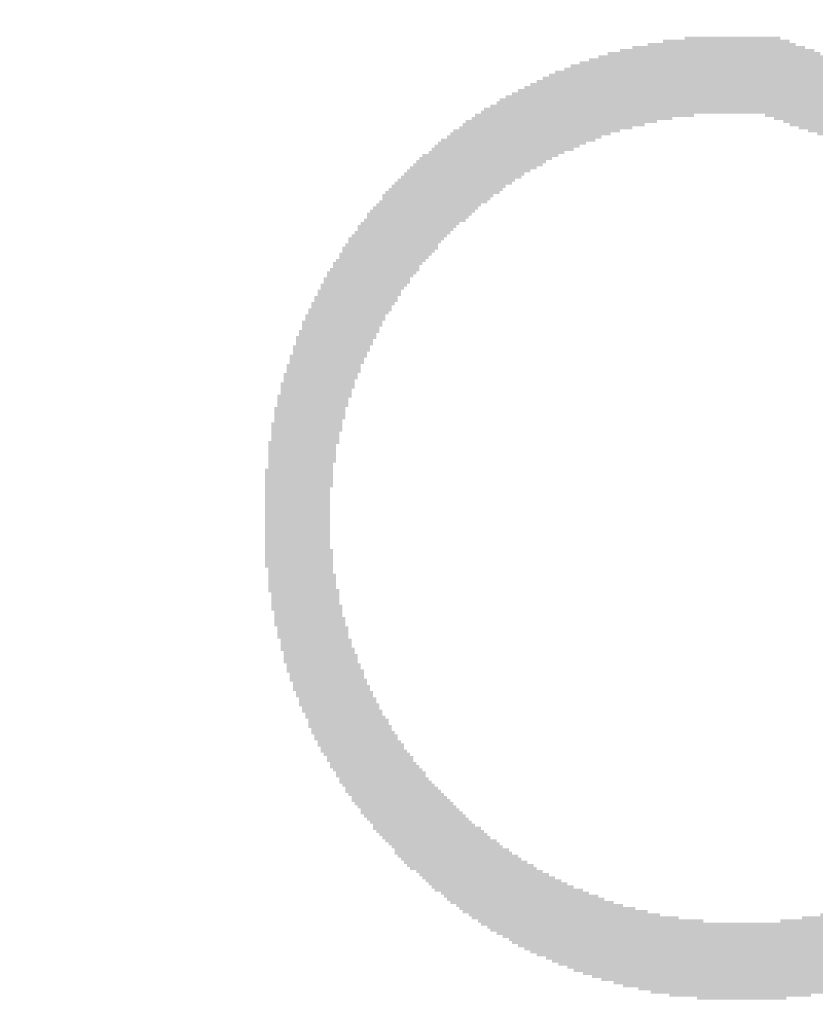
# Model space of a CAD drawing. Header units: millimetres. Extents: x 861 to 1254, y -31 to 249.
# Tile 24 of 41: x 1133.43 to 1141.29, y 114.56 to 124.29. Entities that reach past the tile are written whole.
import ezdxf

# ---------------------------------------------------------------- set-up
doc = ezdxf.new("R2010")
doc.units = ezdxf.units.MM
doc.header["$LTSCALE"] = 32.67
doc.header["$PDMODE"] = 3
doc.header["$PDSIZE"] = 0.3125
doc.layers.get('0').update_dxf_attribs({"linetype": 'CONTINUOUS'})
doc.layers.get('Defpoints').update_dxf_attribs({"linetype": 'CONTINUOUS'})
doc.layers.add('尺寸標柱線', color=3, linetype='CONTINUOUS', lineweight=15)
doc.styles.get("Standard").update_dxf_attribs({"font": 'times.ttf', "width": 0.8})
doc.dimstyles.new('ISO-25(2)', dxfattribs={"dimtxt": 3, "dimasz": 2.5, "dimexe": 1, "dimexo": 1, "dimgap": 1, "dimtad": 1, "dimlfac": 0.666667, "dimdsep": 46, "dimtxsty": 'Standard', "dimcen": 2.5, "dimclrd": 3, "dimclre": 3, "dimclrt": 2, "dimadec": 0, "dimazin": 2, "dimtfac": 1, "dimtmove": 0, "dimatfit": 3, "dimfxl": 0, "dimarcsym": 0})

# ---------------------------------------------------------------- blocks, each defined once
blk = doc.blocks.new('*D259')
at = {"layer": 'Defpoints', "color": 0}
for p in [(1077.0624, 113.283), (1088.6846, 113.283), (1203.4046, 79.428)]:
    blk.add_point(p, dxfattribs=at)
at = {"layer": '尺寸標柱線', "color": 3, "linetype": 'ByBlock', "lineweight": -2}
blk.add_line((1087.6846, 113.283), (1068.3226, 113.283), dxfattribs=at)
at = {"layer": '尺寸標柱線', "color": 2, "insert": (1072.1925, 115.8133), "char_height": 3, "attachment_point": 5}
blk.add_mtext('22.57', dxfattribs=at)
blk = doc.blocks.new('*D261')
at = {"layer": 'Defpoints', "color": 0}
for p in [(1077.095, 124.083), (1088.6846, 124.083), (1203.4046, 79.428)]:
    blk.add_point(p, dxfattribs=at)
at = {"layer": '尺寸標柱線', "color": 3, "linetype": 'ByBlock', "lineweight": -2}
blk.add_line((1087.6846, 124.083), (1068.3552, 124.083), dxfattribs=at)
at = {"layer": '尺寸標柱線', "color": 2, "insert": (1072.2251, 126.6133), "char_height": 3, "attachment_point": 5}
blk.add_mtext('29.77', dxfattribs=at)
blk = doc.blocks.new('*D267')
at = {"layer": 'Defpoints', "color": 0}
for p in [(1077.1583, 132.768), (1100.9446, 132.768), (1203.4046, 79.428)]:
    blk.add_point(p, dxfattribs=at)
at = {"layer": '尺寸標柱線', "color": 3, "linetype": 'ByBlock', "lineweight": -2}
blk.add_line((1099.9446, 132.768), (1068.4651, 132.768), dxfattribs=at)
at = {"layer": '尺寸標柱線', "color": 2, "insert": (1072.3117, 135.2983), "char_height": 3, "attachment_point": 5}
blk.add_mtext('35.56', dxfattribs=at)
blk = doc.blocks.new('*D270')
at = {"layer": 'Defpoints', "color": 0}
for p in [(1104.3446, 169.5112), (1104.3446, 136.168), (1203.4046, 79.428)]:
    blk.add_point(p, dxfattribs=at)
at = {"layer": '尺寸標柱線', "color": 3, "linetype": 'ByBlock', "lineweight": -2}
blk.add_line((1104.3446, 137.168), (1104.3446, 178.2095), dxfattribs=at)
at = {"layer": '尺寸標柱線', "color": 2, "insert": (1101.8143, 174.3603), "char_height": 3, "attachment_point": 5, "rotation": 90}
blk.add_mtext('66.04', dxfattribs=at)
blk = doc.blocks.new('*D271')
at = {"layer": 'Defpoints', "color": 0}
for p in [(1096.0238, 170.0804), (1099.1096, 115.258), (1203.4046, 79.428)]:
    blk.add_point(p, dxfattribs=at)
at = {"layer": '尺寸標柱線', "color": 3, "linetype": 'ByBlock', "lineweight": -2}
for p, q in [((1096.0238, 165.0804), (1096.0238, 178.6075)), ((1099.1096, 160.0804), (1096.0238, 165.0804)), ((1099.1096, 116.258), (1099.1096, 160.0804))]:
    blk.add_line(p, q, dxfattribs=at)
at = {"layer": '尺寸標柱線', "color": 2, "insert": (1093.4935, 174.8439), "char_height": 3, "attachment_point": 5, "rotation": 90}
blk.add_mtext('69.53', dxfattribs=at)

msp = doc.modelspace()

# ---------------------------------------------------------------- linework, layer by layer
at = {"color": 5}
for points in [[(1139.7852, 124.0126, 0.1524, 0.1524, 0), (1141.0349, 124.0126, 0.1524, 0.1524, 0)], [(1140.9434, 124.0431, 0.1524, 0.1524, 0), (1139.9985, 124.0431, 0.1524, 0.1524, 0)], [(1139.3585, 123.9212, 0.1524, 0.1524, 0), (1141.2787, 123.9212, 0.1524, 0.1524, 0)], [(1141.1873, 123.9517, 0.1524, 0.1524, 0), (1139.4804, 123.9517, 0.1524, 0.1524, 0)], [(1139.6328, 123.9821, 0.1524, 0.1524, 0), (1141.0958, 123.9821, 0.1524, 0.1524, 0)], [(1138.9622, 123.7993, 0.1524, 0.1524, 0), (1141.614, 123.7993, 0.1524, 0.1524, 0)], [(1141.5225, 123.8297, 0.1524, 0.1524, 0), (1139.0537, 123.8297, 0.1524, 0.1524, 0)], [(1139.1451, 123.8602, 0.1524, 0.1524, 0), (1141.4311, 123.8602, 0.1524, 0.1524, 0)], [(1141.3397, 123.8907, 0.1524, 0.1524, 0), (1139.2365, 123.8907, 0.1524, 0.1524, 0)], [(1141.8578, 123.7078, 0.1524, 0.1524, 0), (1138.7184, 123.7078, 0.1524, 0.1524, 0)], [(1138.8098, 123.7383, 0.1524, 0.1524, 0), (1141.7664, 123.7383, 0.1524, 0.1524, 0)], [(1141.6749, 123.7688, 0.1524, 0.1524, 0), (1138.8708, 123.7688, 0.1524, 0.1524, 0)], [(1138.5355, 123.6164, 0.1524, 0.1524, 0), (1142.1017, 123.6164, 0.1524, 0.1524, 0)], [(1142.0102, 123.6469, 0.1524, 0.1524, 0), (1138.5965, 123.6469, 0.1524, 0.1524, 0)], [(1138.6574, 123.6773, 0.1524, 0.1524, 0), (1141.9188, 123.6773, 0.1524, 0.1524, 0)], [(1142.3455, 123.5249, 0.1524, 0.1524, 0), (1138.3526, 123.5249, 0.1524, 0.1524, 0)], [(1138.4136, 123.5554, 0.1524, 0.1524, 0), (1142.2541, 123.5554, 0.1524, 0.1524, 0)], [(1142.1931, 123.5859, 0.1524, 0.1524, 0), (1138.4745, 123.5859, 0.1524, 0.1524, 0)], [(1138.1697, 123.4335, 0.1524, 0.1524, 0), (1142.5893, 123.4335, 0.1524, 0.1524, 0)], [(1142.5284, 123.464, 0.1524, 0.1524, 0), (1138.2307, 123.464, 0.1524, 0.1524, 0)], [(1138.2917, 123.4945, 0.1524, 0.1524, 0), (1142.4369, 123.4945, 0.1524, 0.1524, 0)], [(1137.9869, 123.3116, 0.1524, 0.1524, 0), (1139.6023, 123.3116, 0.1524, 0.1524, 0)], [(1139.7242, 123.3421, 0.1524, 0.1524, 0), (1138.0173, 123.3421, 0.1524, 0.1524, 0)], [(1138.0783, 123.3725, 0.1524, 0.1524, 0), (1139.8766, 123.3725, 0.1524, 0.1524, 0)], [(1140.09, 123.403, 0.1524, 0.1524, 0), (1138.1393, 123.403, 0.1524, 0.1524, 0)], [(1140.791, 123.403, 0.1524, 0.1524, 0), (1142.6808, 123.403, 0.1524, 0.1524, 0)], [(1142.7722, 123.3725, 0.1524, 0.1524, 0), (1140.8825, 123.3725, 0.1524, 0.1524, 0)], [(1140.9739, 123.3421, 0.1524, 0.1524, 0), (1142.8332, 123.3421, 0.1524, 0.1524, 0)], [(1142.9246, 123.3116, 0.1524, 0.1524, 0), (1141.0349, 123.3116, 0.1524, 0.1524, 0)], [(1139.267, 123.2201, 0.1524, 0.1524, 0), (1137.8345, 123.2201, 0.1524, 0.1524, 0)], [(1137.8954, 123.2506, 0.1524, 0.1524, 0), (1139.3585, 123.2506, 0.1524, 0.1524, 0)], [(1139.4804, 123.2811, 0.1524, 0.1524, 0), (1137.9259, 123.2811, 0.1524, 0.1524, 0)], [(1141.1263, 123.2811, 0.1524, 0.1524, 0), (1143.0161, 123.2811, 0.1524, 0.1524, 0)], [(1143.1075, 123.2506, 0.1524, 0.1524, 0), (1141.2177, 123.2506, 0.1524, 0.1524, 0)], [(1141.3092, 123.2201, 0.1524, 0.1524, 0), (1143.1685, 123.2201, 0.1524, 0.1524, 0)], [(1137.7125, 123.1287, 0.1524, 0.1524, 0), (1139.0232, 123.1287, 0.1524, 0.1524, 0)], [(1139.1146, 123.1592, 0.1524, 0.1524, 0), (1137.7735, 123.1592, 0.1524, 0.1524, 0)], [(1137.804, 123.1897, 0.1524, 0.1524, 0), (1139.1756, 123.1897, 0.1524, 0.1524, 0)], [(1138.8098, 123.0373, 0.1524, 0.1524, 0), (1137.5906, 123.0373, 0.1524, 0.1524, 0)], [(1137.6516, 123.0677, 0.1524, 0.1524, 0), (1138.9013, 123.0677, 0.1524, 0.1524, 0)], [(1138.9622, 123.0982, 0.1524, 0.1524, 0), (1137.6821, 123.0982, 0.1524, 0.1524, 0)], [(1137.4992, 122.9458, 0.1524, 0.1524, 0), (1138.6269, 122.9458, 0.1524, 0.1524, 0)], [(1138.6879, 122.9763, 0.1524, 0.1524, 0), (1137.5297, 122.9763, 0.1524, 0.1524, 0)], [(1137.5601, 123.0068, 0.1524, 0.1524, 0), (1138.7489, 123.0068, 0.1524, 0.1524, 0)], [(1138.4745, 122.8544, 0.1524, 0.1524, 0), (1137.3773, 122.8544, 0.1524, 0.1524, 0)], [(1137.4077, 122.8849, 0.1524, 0.1524, 0), (1138.5355, 122.8849, 0.1524, 0.1524, 0)], [(1138.5965, 122.9153, 0.1524, 0.1524, 0), (1137.4687, 122.9153, 0.1524, 0.1524, 0)], [(1138.2917, 122.7325, 0.1524, 0.1524, 0), (1137.2553, 122.7325, 0.1524, 0.1524, 0)], [(1137.2858, 122.7629, 0.1524, 0.1524, 0), (1138.3221, 122.7629, 0.1524, 0.1524, 0)], [(1138.3831, 122.7934, 0.1524, 0.1524, 0), (1137.3163, 122.7934, 0.1524, 0.1524, 0)], [(1137.3468, 122.8239, 0.1524, 0.1524, 0), (1138.4136, 122.8239, 0.1524, 0.1524, 0)], [(1137.1639, 122.641, 0.1524, 0.1524, 0), (1138.1697, 122.641, 0.1524, 0.1524, 0)], [(1138.2002, 122.6715, 0.1524, 0.1524, 0), (1137.1944, 122.6715, 0.1524, 0.1524, 0)], [(1137.2249, 122.702, 0.1524, 0.1524, 0), (1138.2307, 122.702, 0.1524, 0.1524, 0)], [(1138.0478, 122.5496, 0.1524, 0.1524, 0), (1137.0725, 122.5496, 0.1524, 0.1524, 0)], [(1137.1029, 122.5801, 0.1524, 0.1524, 0), (1138.0783, 122.5801, 0.1524, 0.1524, 0)], [(1138.1088, 122.6105, 0.1524, 0.1524, 0), (1137.1334, 122.6105, 0.1524, 0.1524, 0)], [(1137.9564, 122.4886, 0.1524, 0.1524, 0), (1137.0115, 122.4886, 0.1524, 0.1524, 0)], [(1137.0115, 122.4581, 0.1524, 0.1524, 0), (1137.9259, 122.4581, 0.1524, 0.1524, 0)], [(1137.042, 122.5191, 0.1524, 0.1524, 0), (1137.9869, 122.5191, 0.1524, 0.1524, 0)], [(1137.8345, 122.3667, 0.1524, 0.1524, 0), (1136.9201, 122.3667, 0.1524, 0.1524, 0)], [(1136.9505, 122.3972, 0.1524, 0.1524, 0), (1137.8649, 122.3972, 0.1524, 0.1524, 0)], [(1137.8954, 122.4277, 0.1524, 0.1524, 0), (1136.981, 122.4277, 0.1524, 0.1524, 0)], [(1137.6821, 122.2448, 0.1524, 0.1524, 0), (1136.8286, 122.2448, 0.1524, 0.1524, 0)], [(1137.743, 122.3057, 0.1524, 0.1524, 0), (1136.8591, 122.3057, 0.1524, 0.1524, 0)], [(1136.8591, 122.2753, 0.1524, 0.1524, 0), (1137.7125, 122.2753, 0.1524, 0.1524, 0)], [(1136.8896, 122.3362, 0.1524, 0.1524, 0), (1137.7735, 122.3362, 0.1524, 0.1524, 0)], [(1137.6211, 122.1838, 0.1524, 0.1524, 0), (1136.7677, 122.1838, 0.1524, 0.1524, 0)], [(1136.7677, 122.1533, 0.1524, 0.1524, 0), (1137.5906, 122.1533, 0.1524, 0.1524, 0)], [(1136.7981, 122.2143, 0.1524, 0.1524, 0), (1137.6516, 122.2143, 0.1524, 0.1524, 0)], [(1137.5297, 122.0619, 0.1524, 0.1524, 0), (1136.6762, 122.0619, 0.1524, 0.1524, 0)], [(1136.7067, 122.0924, 0.1524, 0.1524, 0), (1137.5601, 122.0924, 0.1524, 0.1524, 0)], [(1137.5601, 122.1229, 0.1524, 0.1524, 0), (1136.7372, 122.1229, 0.1524, 0.1524, 0)], [(1136.6153, 121.9705, 0.1524, 0.1524, 0), (1137.4382, 121.9705, 0.1524, 0.1524, 0)], [(1137.4687, 122.0009, 0.1524, 0.1524, 0), (1136.6457, 122.0009, 0.1524, 0.1524, 0)], [(1136.6762, 122.0314, 0.1524, 0.1524, 0), (1137.4992, 122.0314, 0.1524, 0.1524, 0)], [(1136.5848, 121.9095, 0.1524, 0.1524, 0), (1137.3773, 121.9095, 0.1524, 0.1524, 0)], [(1137.3773, 121.879, 0.1524, 0.1524, 0), (1136.5848, 121.879, 0.1524, 0.1524, 0)], [(1137.4077, 121.94, 0.1524, 0.1524, 0), (1136.6153, 121.94, 0.1524, 0.1524, 0)], [(1137.2858, 121.7571, 0.1524, 0.1524, 0), (1136.4933, 121.7571, 0.1524, 0.1524, 0)], [(1137.3163, 121.8181, 0.1524, 0.1524, 0), (1136.5238, 121.8181, 0.1524, 0.1524, 0)], [(1136.5238, 121.7876, 0.1524, 0.1524, 0), (1137.2858, 121.7876, 0.1524, 0.1524, 0)], [(1136.5543, 121.8485, 0.1524, 0.1524, 0), (1137.3468, 121.8485, 0.1524, 0.1524, 0)], [(1136.4324, 121.6657, 0.1524, 0.1524, 0), (1137.1944, 121.6657, 0.1524, 0.1524, 0)], [(1136.4629, 121.7266, 0.1524, 0.1524, 0), (1137.2553, 121.7266, 0.1524, 0.1524, 0)], [(1137.2249, 121.6961, 0.1524, 0.1524, 0), (1136.4629, 121.6961, 0.1524, 0.1524, 0)], [(1136.4019, 121.6047, 0.1524, 0.1524, 0), (1137.1639, 121.6047, 0.1524, 0.1524, 0)], [(1137.1639, 121.5742, 0.1524, 0.1524, 0), (1136.4019, 121.5742, 0.1524, 0.1524, 0)], [(1137.1944, 121.6352, 0.1524, 0.1524, 0), (1136.4324, 121.6352, 0.1524, 0.1524, 0)], [(1136.3409, 121.4828, 0.1524, 0.1524, 0), (1137.1029, 121.4828, 0.1524, 0.1524, 0)], [(1136.3714, 121.5437, 0.1524, 0.1524, 0), (1137.1334, 121.5437, 0.1524, 0.1524, 0)], [(1137.1029, 121.5133, 0.1524, 0.1524, 0), (1136.3714, 121.5133, 0.1524, 0.1524, 0)], [(1136.3105, 121.4218, 0.1524, 0.1524, 0), (1137.042, 121.4218, 0.1524, 0.1524, 0)], [(1137.042, 121.3913, 0.1524, 0.1524, 0), (1136.3105, 121.3913, 0.1524, 0.1524, 0)], [(1137.0725, 121.4523, 0.1524, 0.1524, 0), (1136.3409, 121.4523, 0.1524, 0.1524, 0)], [(1136.2495, 121.2999, 0.1524, 0.1524, 0), (1136.981, 121.2999, 0.1524, 0.1524, 0)], [(1136.981, 121.2694, 0.1524, 0.1524, 0), (1136.2495, 121.2694, 0.1524, 0.1524, 0)], [(1136.28, 121.3609, 0.1524, 0.1524, 0), (1137.0115, 121.3609, 0.1524, 0.1524, 0)], [(1137.0115, 121.3304, 0.1524, 0.1524, 0), (1136.28, 121.3304, 0.1524, 0.1524, 0)], [(1136.219, 121.2389, 0.1524, 0.1524, 0), (1136.9505, 121.2389, 0.1524, 0.1524, 0)], [(1136.9505, 121.2085, 0.1524, 0.1524, 0), (1136.219, 121.2085, 0.1524, 0.1524, 0)], [(1136.219, 121.178, 0.1524, 0.1524, 0), (1136.9201, 121.178, 0.1524, 0.1524, 0)], [(1136.8896, 121.0865, 0.1524, 0.1524, 0), (1136.1581, 121.0865, 0.1524, 0.1524, 0)], [(1136.9201, 121.1475, 0.1524, 0.1524, 0), (1136.1885, 121.1475, 0.1524, 0.1524, 0)], [(1136.1885, 121.117, 0.1524, 0.1524, 0), (1136.8896, 121.117, 0.1524, 0.1524, 0)], [(1136.1276, 120.9951, 0.1524, 0.1524, 0), (1136.8286, 120.9951, 0.1524, 0.1524, 0)], [(1136.1581, 121.0561, 0.1524, 0.1524, 0), (1136.8591, 121.0561, 0.1524, 0.1524, 0)], [(1136.8591, 121.0256, 0.1524, 0.1524, 0), (1136.1581, 121.0256, 0.1524, 0.1524, 0)], [(1136.7981, 120.9037, 0.1524, 0.1524, 0), (1136.0971, 120.9037, 0.1524, 0.1524, 0)], [(1136.8286, 120.9646, 0.1524, 0.1524, 0), (1136.1276, 120.9646, 0.1524, 0.1524, 0)], [(1136.1276, 120.9341, 0.1524, 0.1524, 0), (1136.7981, 120.9341, 0.1524, 0.1524, 0)], [(1136.0666, 120.8122, 0.1524, 0.1524, 0), (1136.7677, 120.8122, 0.1524, 0.1524, 0)], [(1136.0971, 120.8732, 0.1524, 0.1524, 0), (1136.7981, 120.8732, 0.1524, 0.1524, 0)], [(1136.7677, 120.8427, 0.1524, 0.1524, 0), (1136.0971, 120.8427, 0.1524, 0.1524, 0)], [(1136.7372, 120.7208, 0.1524, 0.1524, 0), (1136.0361, 120.7208, 0.1524, 0.1524, 0)], [(1136.0361, 120.6903, 0.1524, 0.1524, 0), (1136.7067, 120.6903, 0.1524, 0.1524, 0)], [(1136.7372, 120.7817, 0.1524, 0.1524, 0), (1136.0666, 120.7817, 0.1524, 0.1524, 0)], [(1136.0666, 120.7513, 0.1524, 0.1524, 0), (1136.7372, 120.7513, 0.1524, 0.1524, 0)], [(1136.0057, 120.6293, 0.1524, 0.1524, 0), (1136.7067, 120.6293, 0.1524, 0.1524, 0)], [(1136.6762, 120.5989, 0.1524, 0.1524, 0), (1136.0057, 120.5989, 0.1524, 0.1524, 0)], [(1136.7067, 120.6598, 0.1524, 0.1524, 0), (1136.0361, 120.6598, 0.1524, 0.1524, 0)], [(1135.9752, 120.5074, 0.1524, 0.1524, 0), (1136.6457, 120.5074, 0.1524, 0.1524, 0)], [(1136.0057, 120.5684, 0.1524, 0.1524, 0), (1136.6762, 120.5684, 0.1524, 0.1524, 0)], [(1136.6762, 120.5379, 0.1524, 0.1524, 0), (1136.0057, 120.5379, 0.1524, 0.1524, 0)], [(1136.6457, 120.4769, 0.1524, 0.1524, 0), (1135.9752, 120.4769, 0.1524, 0.1524, 0)], [(1135.9752, 120.4465, 0.1524, 0.1524, 0), (1136.6457, 120.4465, 0.1524, 0.1524, 0)], [(1136.6457, 120.416, 0.1524, 0.1524, 0), (1135.9752, 120.416, 0.1524, 0.1524, 0)], [(1135.9447, 120.3855, 0.1524, 0.1524, 0), (1136.6153, 120.3855, 0.1524, 0.1524, 0)], [(1136.6153, 120.355, 0.1524, 0.1524, 0), (1135.9447, 120.355, 0.1524, 0.1524, 0)], [(1135.9447, 120.3245, 0.1524, 0.1524, 0), (1136.6153, 120.3245, 0.1524, 0.1524, 0)], [(1136.5848, 120.2331, 0.1524, 0.1524, 0), (1135.9142, 120.2331, 0.1524, 0.1524, 0)], [(1135.9142, 120.2026, 0.1524, 0.1524, 0), (1136.5848, 120.2026, 0.1524, 0.1524, 0)], [(1136.6153, 120.2941, 0.1524, 0.1524, 0), (1135.9447, 120.2941, 0.1524, 0.1524, 0)], [(1135.9447, 120.2636, 0.1524, 0.1524, 0), (1136.5848, 120.2636, 0.1524, 0.1524, 0)], [(1136.5848, 120.1721, 0.1524, 0.1524, 0), (1135.9142, 120.1721, 0.1524, 0.1524, 0)], [(1135.9142, 120.1417, 0.1524, 0.1524, 0), (1136.5543, 120.1417, 0.1524, 0.1524, 0)], [(1136.5543, 120.1112, 0.1524, 0.1524, 0), (1135.9142, 120.1112, 0.1524, 0.1524, 0)], [(1135.8837, 120.0502, 0.1524, 0.1524, 0), (1136.5543, 120.0502, 0.1524, 0.1524, 0)], [(1136.5543, 120.0197, 0.1524, 0.1524, 0), (1135.8837, 120.0197, 0.1524, 0.1524, 0)], [(1135.9142, 120.0807, 0.1524, 0.1524, 0), (1136.5543, 120.0807, 0.1524, 0.1524, 0)], [(1135.8837, 119.9893, 0.1524, 0.1524, 0), (1136.5543, 119.9893, 0.1524, 0.1524, 0)], [(1136.5238, 119.9588, 0.1524, 0.1524, 0), (1135.8837, 119.9588, 0.1524, 0.1524, 0)], [(1135.8837, 119.9283, 0.1524, 0.1524, 0), (1136.5238, 119.9283, 0.1524, 0.1524, 0)], [(1136.5238, 119.8978, 0.1524, 0.1524, 0), (1135.8837, 119.8978, 0.1524, 0.1524, 0)], [(1135.8837, 119.8673, 0.1524, 0.1524, 0), (1136.5238, 119.8673, 0.1524, 0.1524, 0)], [(1136.5238, 119.8369, 0.1524, 0.1524, 0), (1135.8837, 119.8369, 0.1524, 0.1524, 0)], [(1136.5238, 119.7759, 0.1524, 0.1524, 0), (1135.8533, 119.7759, 0.1524, 0.1524, 0)], [(1135.8533, 119.7454, 0.1524, 0.1524, 0), (1136.5238, 119.7454, 0.1524, 0.1524, 0)], [(1136.4933, 119.7149, 0.1524, 0.1524, 0), (1135.8533, 119.7149, 0.1524, 0.1524, 0)], [(1135.8837, 119.8064, 0.1524, 0.1524, 0), (1136.5238, 119.8064, 0.1524, 0.1524, 0)], [(1135.8533, 119.6845, 0.1524, 0.1524, 0), (1136.4933, 119.6845, 0.1524, 0.1524, 0)], [(1136.4933, 119.654, 0.1524, 0.1524, 0), (1135.8533, 119.654, 0.1524, 0.1524, 0)], [(1135.8533, 119.6235, 0.1524, 0.1524, 0), (1136.4933, 119.6235, 0.1524, 0.1524, 0)], [(1136.4933, 119.593, 0.1524, 0.1524, 0), (1135.8533, 119.593, 0.1524, 0.1524, 0)], [(1135.8533, 119.5625, 0.1524, 0.1524, 0), (1136.4933, 119.5625, 0.1524, 0.1524, 0)], [(1136.4933, 119.5321, 0.1524, 0.1524, 0), (1135.8533, 119.5321, 0.1524, 0.1524, 0)], [(1135.8533, 119.5016, 0.1524, 0.1524, 0), (1136.4933, 119.5016, 0.1524, 0.1524, 0)], [(1136.4933, 119.4711, 0.1524, 0.1524, 0), (1135.8533, 119.4711, 0.1524, 0.1524, 0)], [(1135.8533, 119.4406, 0.1524, 0.1524, 0), (1136.4933, 119.4406, 0.1524, 0.1524, 0)], [(1136.4933, 119.4101, 0.1524, 0.1524, 0), (1135.8533, 119.4101, 0.1524, 0.1524, 0)], [(1135.8533, 119.3797, 0.1524, 0.1524, 0), (1136.4933, 119.3797, 0.1524, 0.1524, 0)], [(1136.4933, 119.3492, 0.1524, 0.1524, 0), (1135.8533, 119.3492, 0.1524, 0.1524, 0)], [(1135.8533, 119.3187, 0.1524, 0.1524, 0), (1136.4933, 119.3187, 0.1524, 0.1524, 0)], [(1136.4933, 119.2882, 0.1524, 0.1524, 0), (1135.8533, 119.2882, 0.1524, 0.1524, 0)], [(1135.8533, 119.2577, 0.1524, 0.1524, 0), (1136.4933, 119.2577, 0.1524, 0.1524, 0)], [(1136.4933, 119.2273, 0.1524, 0.1524, 0), (1135.8533, 119.2273, 0.1524, 0.1524, 0)], [(1135.8533, 119.1968, 0.1524, 0.1524, 0), (1136.4933, 119.1968, 0.1524, 0.1524, 0)], [(1136.4933, 119.1663, 0.1524, 0.1524, 0), (1135.8533, 119.1663, 0.1524, 0.1524, 0)], [(1135.8533, 119.1358, 0.1524, 0.1524, 0), (1136.4933, 119.1358, 0.1524, 0.1524, 0)], [(1136.4933, 119.1053, 0.1524, 0.1524, 0), (1135.8533, 119.1053, 0.1524, 0.1524, 0)], [(1135.8533, 119.0749, 0.1524, 0.1524, 0), (1136.4933, 119.0749, 0.1524, 0.1524, 0)], [(1136.4933, 119.0444, 0.1524, 0.1524, 0), (1135.8533, 119.0444, 0.1524, 0.1524, 0)], [(1135.8533, 119.0139, 0.1524, 0.1524, 0), (1136.4933, 119.0139, 0.1524, 0.1524, 0)], [(1136.5238, 118.9834, 0.1524, 0.1524, 0), (1135.8533, 118.9834, 0.1524, 0.1524, 0)], [(1135.8533, 118.9529, 0.1524, 0.1524, 0), (1136.5238, 118.9529, 0.1524, 0.1524, 0)], [(1136.5238, 118.9225, 0.1524, 0.1524, 0), (1135.8837, 118.9225, 0.1524, 0.1524, 0)], [(1135.8837, 118.892, 0.1524, 0.1524, 0), (1136.5238, 118.892, 0.1524, 0.1524, 0)], [(1136.5238, 118.8615, 0.1524, 0.1524, 0), (1135.8837, 118.8615, 0.1524, 0.1524, 0)], [(1135.8837, 118.831, 0.1524, 0.1524, 0), (1136.5238, 118.831, 0.1524, 0.1524, 0)], [(1136.5238, 118.8005, 0.1524, 0.1524, 0), (1135.8837, 118.8005, 0.1524, 0.1524, 0)], [(1135.8837, 118.7701, 0.1524, 0.1524, 0), (1136.5238, 118.7701, 0.1524, 0.1524, 0)], [(1136.5543, 118.7396, 0.1524, 0.1524, 0), (1135.8837, 118.7396, 0.1524, 0.1524, 0)], [(1135.8837, 118.7091, 0.1524, 0.1524, 0), (1136.5543, 118.7091, 0.1524, 0.1524, 0)], [(1136.5543, 118.6786, 0.1524, 0.1524, 0), (1135.9142, 118.6786, 0.1524, 0.1524, 0)], [(1135.9142, 118.6481, 0.1524, 0.1524, 0), (1136.5543, 118.6481, 0.1524, 0.1524, 0)], [(1136.5543, 118.6177, 0.1524, 0.1524, 0), (1135.9142, 118.6177, 0.1524, 0.1524, 0)], [(1135.9142, 118.5872, 0.1524, 0.1524, 0), (1136.5848, 118.5872, 0.1524, 0.1524, 0)], [(1136.5848, 118.5567, 0.1524, 0.1524, 0), (1135.9142, 118.5567, 0.1524, 0.1524, 0)], [(1135.9142, 118.5262, 0.1524, 0.1524, 0), (1136.5848, 118.5262, 0.1524, 0.1524, 0)], [(1136.5848, 118.4957, 0.1524, 0.1524, 0), (1135.9447, 118.4957, 0.1524, 0.1524, 0)], [(1135.9447, 118.4653, 0.1524, 0.1524, 0), (1136.5848, 118.4653, 0.1524, 0.1524, 0)], [(1135.9447, 118.4348, 0.1524, 0.1524, 0), (1136.6153, 118.4348, 0.1524, 0.1524, 0)], [(1136.6153, 118.4043, 0.1524, 0.1524, 0), (1135.9447, 118.4043, 0.1524, 0.1524, 0)], [(1135.9447, 118.3738, 0.1524, 0.1524, 0), (1136.6153, 118.3738, 0.1524, 0.1524, 0)], [(1136.6153, 118.3433, 0.1524, 0.1524, 0), (1135.9752, 118.3433, 0.1524, 0.1524, 0)], [(1135.9752, 118.3129, 0.1524, 0.1524, 0), (1136.6457, 118.3129, 0.1524, 0.1524, 0)], [(1136.6457, 118.2824, 0.1524, 0.1524, 0), (1135.9752, 118.2824, 0.1524, 0.1524, 0)], [(1135.9752, 118.2519, 0.1524, 0.1524, 0), (1136.6457, 118.2519, 0.1524, 0.1524, 0)], [(1136.6762, 118.2214, 0.1524, 0.1524, 0), (1136.0057, 118.2214, 0.1524, 0.1524, 0)], [(1136.0057, 118.1909, 0.1524, 0.1524, 0), (1136.6762, 118.1909, 0.1524, 0.1524, 0)], [(1136.6762, 118.1605, 0.1524, 0.1524, 0), (1136.0057, 118.1605, 0.1524, 0.1524, 0)], [(1136.0057, 118.13, 0.1524, 0.1524, 0), (1136.6762, 118.13, 0.1524, 0.1524, 0)], [(1136.7067, 118.0995, 0.1524, 0.1524, 0), (1136.0361, 118.0995, 0.1524, 0.1524, 0)], [(1136.0361, 118.069, 0.1524, 0.1524, 0), (1136.7067, 118.069, 0.1524, 0.1524, 0)], [(1136.7067, 118.0385, 0.1524, 0.1524, 0), (1136.0361, 118.0385, 0.1524, 0.1524, 0)], [(1136.0361, 118.0081, 0.1524, 0.1524, 0), (1136.7372, 118.0081, 0.1524, 0.1524, 0)], [(1136.7372, 117.9776, 0.1524, 0.1524, 0), (1136.0666, 117.9776, 0.1524, 0.1524, 0)], [(1136.0666, 117.9471, 0.1524, 0.1524, 0), (1136.7677, 117.9471, 0.1524, 0.1524, 0)], [(1136.7677, 117.9166, 0.1524, 0.1524, 0), (1136.0666, 117.9166, 0.1524, 0.1524, 0)], [(1136.0971, 117.8861, 0.1524, 0.1524, 0), (1136.7677, 117.8861, 0.1524, 0.1524, 0)], [(1136.7981, 117.8557, 0.1524, 0.1524, 0), (1136.0971, 117.8557, 0.1524, 0.1524, 0)], [(1136.0971, 117.8252, 0.1524, 0.1524, 0), (1136.7981, 117.8252, 0.1524, 0.1524, 0)], [(1136.8286, 117.7947, 0.1524, 0.1524, 0), (1136.1276, 117.7947, 0.1524, 0.1524, 0)], [(1136.1276, 117.7642, 0.1524, 0.1524, 0), (1136.8286, 117.7642, 0.1524, 0.1524, 0)], [(1136.8286, 117.7337, 0.1524, 0.1524, 0), (1136.1276, 117.7337, 0.1524, 0.1524, 0)], [(1136.1581, 117.7033, 0.1524, 0.1524, 0), (1136.8591, 117.7033, 0.1524, 0.1524, 0)], [(1136.8591, 117.6728, 0.1524, 0.1524, 0), (1136.1581, 117.6728, 0.1524, 0.1524, 0)], [(1136.1885, 117.6423, 0.1524, 0.1524, 0), (1136.8896, 117.6423, 0.1524, 0.1524, 0)], [(1136.8896, 117.6118, 0.1524, 0.1524, 0), (1136.1885, 117.6118, 0.1524, 0.1524, 0)], [(1136.1885, 117.5813, 0.1524, 0.1524, 0), (1136.9201, 117.5813, 0.1524, 0.1524, 0)], [(1136.9201, 117.5509, 0.1524, 0.1524, 0), (1136.219, 117.5509, 0.1524, 0.1524, 0)], [(1136.219, 117.5204, 0.1524, 0.1524, 0), (1136.9505, 117.5204, 0.1524, 0.1524, 0)], [(1136.2495, 117.4899, 0.1524, 0.1524, 0), (1136.9505, 117.4899, 0.1524, 0.1524, 0)], [(1136.981, 117.4594, 0.1524, 0.1524, 0), (1136.2495, 117.4594, 0.1524, 0.1524, 0)], [(1136.981, 117.4289, 0.1524, 0.1524, 0), (1136.28, 117.4289, 0.1524, 0.1524, 0)], [(1136.28, 117.3985, 0.1524, 0.1524, 0), (1137.0115, 117.3985, 0.1524, 0.1524, 0)], [(1137.0115, 117.368, 0.1524, 0.1524, 0), (1136.28, 117.368, 0.1524, 0.1524, 0)], [(1136.3105, 117.3375, 0.1524, 0.1524, 0), (1137.042, 117.3375, 0.1524, 0.1524, 0)], [(1137.0725, 117.307, 0.1524, 0.1524, 0), (1136.3105, 117.307, 0.1524, 0.1524, 0)], [(1136.3409, 117.2765, 0.1524, 0.1524, 0), (1137.0725, 117.2765, 0.1524, 0.1524, 0)], [(1137.1029, 117.2461, 0.1524, 0.1524, 0), (1136.3409, 117.2461, 0.1524, 0.1524, 0)], [(1136.3714, 117.2156, 0.1524, 0.1524, 0), (1137.1029, 117.2156, 0.1524, 0.1524, 0)], [(1137.1334, 117.1851, 0.1524, 0.1524, 0), (1136.3714, 117.1851, 0.1524, 0.1524, 0)], [(1136.4019, 117.1546, 0.1524, 0.1524, 0), (1137.1639, 117.1546, 0.1524, 0.1524, 0)], [(1137.1639, 117.1241, 0.1524, 0.1524, 0), (1136.4019, 117.1241, 0.1524, 0.1524, 0)], [(1136.4324, 117.0937, 0.1524, 0.1524, 0), (1137.1944, 117.0937, 0.1524, 0.1524, 0)], [(1137.2249, 117.0632, 0.1524, 0.1524, 0), (1136.4629, 117.0632, 0.1524, 0.1524, 0)], [(1136.4629, 117.0327, 0.1524, 0.1524, 0), (1137.2249, 117.0327, 0.1524, 0.1524, 0)], [(1137.2553, 117.0022, 0.1524, 0.1524, 0), (1136.4933, 117.0022, 0.1524, 0.1524, 0)], [(1136.4933, 116.9717, 0.1524, 0.1524, 0), (1137.2858, 116.9717, 0.1524, 0.1524, 0)], [(1137.3163, 116.9413, 0.1524, 0.1524, 0), (1136.5238, 116.9413, 0.1524, 0.1524, 0)], [(1136.5543, 116.9108, 0.1524, 0.1524, 0), (1137.3163, 116.9108, 0.1524, 0.1524, 0)], [(1137.3468, 116.8803, 0.1524, 0.1524, 0), (1136.5543, 116.8803, 0.1524, 0.1524, 0)], [(1136.5848, 116.8498, 0.1524, 0.1524, 0), (1137.3773, 116.8498, 0.1524, 0.1524, 0)], [(1137.4077, 116.8193, 0.1524, 0.1524, 0), (1136.5848, 116.8193, 0.1524, 0.1524, 0)], [(1136.6153, 116.7889, 0.1524, 0.1524, 0), (1137.4382, 116.7889, 0.1524, 0.1524, 0)], [(1137.4382, 116.7584, 0.1524, 0.1524, 0), (1136.6457, 116.7584, 0.1524, 0.1524, 0)], [(1136.6457, 116.7279, 0.1524, 0.1524, 0), (1137.4687, 116.7279, 0.1524, 0.1524, 0)], [(1137.4992, 116.6974, 0.1524, 0.1524, 0), (1136.6762, 116.6974, 0.1524, 0.1524, 0)], [(1136.7067, 116.6669, 0.1524, 0.1524, 0), (1137.5297, 116.6669, 0.1524, 0.1524, 0)], [(1137.5601, 116.6365, 0.1524, 0.1524, 0), (1136.7067, 116.6365, 0.1524, 0.1524, 0)], [(1136.7372, 116.606, 0.1524, 0.1524, 0), (1137.5906, 116.606, 0.1524, 0.1524, 0)], [(1137.6211, 116.5755, 0.1524, 0.1524, 0), (1136.7677, 116.5755, 0.1524, 0.1524, 0)], [(1136.7981, 116.545, 0.1524, 0.1524, 0), (1137.6516, 116.545, 0.1524, 0.1524, 0)], [(1137.6821, 116.5145, 0.1524, 0.1524, 0), (1136.7981, 116.5145, 0.1524, 0.1524, 0)], [(1136.8286, 116.4841, 0.1524, 0.1524, 0), (1137.7125, 116.4841, 0.1524, 0.1524, 0)], [(1137.743, 116.4536, 0.1524, 0.1524, 0), (1136.8591, 116.4536, 0.1524, 0.1524, 0)], [(1136.8896, 116.4231, 0.1524, 0.1524, 0), (1137.7735, 116.4231, 0.1524, 0.1524, 0)], [(1137.804, 116.3926, 0.1524, 0.1524, 0), (1136.9201, 116.3926, 0.1524, 0.1524, 0)], [(1136.9201, 116.3621, 0.1524, 0.1524, 0), (1137.8345, 116.3621, 0.1524, 0.1524, 0)], [(1137.8649, 116.3317, 0.1524, 0.1524, 0), (1136.9505, 116.3317, 0.1524, 0.1524, 0)], [(1136.981, 116.3012, 0.1524, 0.1524, 0), (1137.8954, 116.3012, 0.1524, 0.1524, 0)], [(1137.9259, 116.2707, 0.1524, 0.1524, 0), (1137.0115, 116.2707, 0.1524, 0.1524, 0)], [(1137.042, 116.2402, 0.1524, 0.1524, 0), (1137.9869, 116.2402, 0.1524, 0.1524, 0)], [(1138.0173, 116.2097, 0.1524, 0.1524, 0), (1137.0725, 116.2097, 0.1524, 0.1524, 0)], [(1137.1029, 116.1793, 0.1524, 0.1524, 0), (1138.0478, 116.1793, 0.1524, 0.1524, 0)], [(1138.0783, 116.1488, 0.1524, 0.1524, 0), (1137.1334, 116.1488, 0.1524, 0.1524, 0)], [(1137.1334, 116.1183, 0.1524, 0.1524, 0), (1138.1393, 116.1183, 0.1524, 0.1524, 0)], [(1138.1697, 116.0878, 0.1524, 0.1524, 0), (1137.1639, 116.0878, 0.1524, 0.1524, 0)], [(1137.1944, 116.0573, 0.1524, 0.1524, 0), (1138.2002, 116.0573, 0.1524, 0.1524, 0)], [(1138.2612, 116.0269, 0.1524, 0.1524, 0), (1137.2249, 116.0269, 0.1524, 0.1524, 0)], [(1137.2553, 115.9964, 0.1524, 0.1524, 0), (1138.2917, 115.9964, 0.1524, 0.1524, 0)], [(1138.3526, 115.9659, 0.1524, 0.1524, 0), (1137.2858, 115.9659, 0.1524, 0.1524, 0)], [(1137.3468, 115.9354, 0.1524, 0.1524, 0), (1138.3831, 115.9354, 0.1524, 0.1524, 0)], [(1138.4441, 115.9049, 0.1524, 0.1524, 0), (1137.3773, 115.9049, 0.1524, 0.1524, 0)], [(1137.4077, 115.8745, 0.1524, 0.1524, 0), (1138.505, 115.8745, 0.1524, 0.1524, 0)], [(1138.5355, 115.844, 0.1524, 0.1524, 0), (1137.4382, 115.844, 0.1524, 0.1524, 0)], [(1137.4687, 115.8135, 0.1524, 0.1524, 0), (1138.5965, 115.8135, 0.1524, 0.1524, 0)], [(1138.6574, 115.783, 0.1524, 0.1524, 0), (1137.4992, 115.783, 0.1524, 0.1524, 0)], [(1137.5297, 115.7525, 0.1524, 0.1524, 0), (1138.7184, 115.7525, 0.1524, 0.1524, 0)], [(1138.7793, 115.7221, 0.1524, 0.1524, 0), (1137.5906, 115.7221, 0.1524, 0.1524, 0)], [(1137.6211, 115.6916, 0.1524, 0.1524, 0), (1138.8403, 115.6916, 0.1524, 0.1524, 0)], [(1138.9013, 115.6611, 0.1524, 0.1524, 0), (1137.6516, 115.6611, 0.1524, 0.1524, 0)], [(1137.6821, 115.6306, 0.1524, 0.1524, 0), (1138.9927, 115.6306, 0.1524, 0.1524, 0)], [(1139.0537, 115.6001, 0.1524, 0.1524, 0), (1137.743, 115.6001, 0.1524, 0.1524, 0)], [(1137.7735, 115.5697, 0.1524, 0.1524, 0), (1139.1451, 115.5697, 0.1524, 0.1524, 0)], [(1139.2061, 115.5392, 0.1524, 0.1524, 0), (1137.804, 115.5392, 0.1524, 0.1524, 0)], [(1137.8649, 115.5087, 0.1524, 0.1524, 0), (1139.2975, 115.5087, 0.1524, 0.1524, 0)], [(1139.3889, 115.4782, 0.1524, 0.1524, 0), (1137.8954, 115.4782, 0.1524, 0.1524, 0)], [(1137.9564, 115.4477, 0.1524, 0.1524, 0), (1139.5109, 115.4477, 0.1524, 0.1524, 0)], [(1139.6328, 115.4173, 0.1524, 0.1524, 0), (1137.9869, 115.4173, 0.1524, 0.1524, 0)], [(1138.0478, 115.3868, 0.1524, 0.1524, 0), (1139.7547, 115.3868, 0.1524, 0.1524, 0)], [(1139.9376, 115.3563, 0.1524, 0.1524, 0), (1138.0783, 115.3563, 0.1524, 0.1524, 0)], [(1143.0161, 115.3563, 0.1524, 0.1524, 0), (1141.1568, 115.3563, 0.1524, 0.1524, 0)], [(1141.3397, 115.3868, 0.1524, 0.1524, 0), (1143.077, 115.3868, 0.1524, 0.1524, 0)], [(1138.1393, 115.3258, 0.1524, 0.1524, 0), (1140.1814, 115.3258, 0.1524, 0.1524, 0)], [(1142.9246, 115.2953, 0.1524, 0.1524, 0), (1138.2002, 115.2953, 0.1524, 0.1524, 0)], [(1138.2612, 115.2649, 0.1524, 0.1524, 0), (1142.8637, 115.2649, 0.1524, 0.1524, 0)], [(1140.9434, 115.3258, 0.1524, 0.1524, 0), (1142.9551, 115.3258, 0.1524, 0.1524, 0)], [(1142.8027, 115.2344, 0.1524, 0.1524, 0), (1138.2917, 115.2344, 0.1524, 0.1524, 0)], [(1138.3526, 115.2039, 0.1524, 0.1524, 0), (1142.7417, 115.2039, 0.1524, 0.1524, 0)], [(1142.6808, 115.1734, 0.1524, 0.1524, 0), (1138.4136, 115.1734, 0.1524, 0.1524, 0)], [(1138.4745, 115.1429, 0.1524, 0.1524, 0), (1142.6198, 115.1429, 0.1524, 0.1524, 0)], [(1142.5589, 115.1125, 0.1524, 0.1524, 0), (1138.5355, 115.1125, 0.1524, 0.1524, 0)], [(1138.6269, 115.082, 0.1524, 0.1524, 0), (1142.4979, 115.082, 0.1524, 0.1524, 0)], [(1142.4369, 115.0515, 0.1524, 0.1524, 0), (1138.6879, 115.0515, 0.1524, 0.1524, 0)], [(1138.7489, 115.021, 0.1524, 0.1524, 0), (1142.3455, 115.021, 0.1524, 0.1524, 0)], [(1142.2845, 114.9905, 0.1524, 0.1524, 0), (1138.8403, 114.9905, 0.1524, 0.1524, 0)], [(1138.9013, 114.9601, 0.1524, 0.1524, 0), (1142.1931, 114.9601, 0.1524, 0.1524, 0)], [(1142.1017, 114.9296, 0.1524, 0.1524, 0), (1138.9927, 114.9296, 0.1524, 0.1524, 0)], [(1139.0841, 114.8991, 0.1524, 0.1524, 0), (1142.0102, 114.8991, 0.1524, 0.1524, 0)], [(1141.9188, 114.8686, 0.1524, 0.1524, 0), (1139.1756, 114.8686, 0.1524, 0.1524, 0)], [(1139.2975, 114.8381, 0.1524, 0.1524, 0), (1141.8273, 114.8381, 0.1524, 0.1524, 0)], [(1141.7054, 114.8077, 0.1524, 0.1524, 0), (1139.3889, 114.8077, 0.1524, 0.1524, 0)], [(1139.5413, 114.7772, 0.1524, 0.1524, 0), (1141.5835, 114.7772, 0.1524, 0.1524, 0)], [(1141.4311, 114.7467, 0.1524, 0.1524, 0), (1139.6633, 114.7467, 0.1524, 0.1524, 0)], [(1139.8461, 114.7162, 0.1524, 0.1524, 0), (1141.2482, 114.7162, 0.1524, 0.1524, 0)], [(1141.0044, 114.6857, 0.1524, 0.1524, 0), (1140.1205, 114.6857, 0.1524, 0.1524, 0)]]:
    msp.add_lwpolyline(points, format="xyseb", dxfattribs=at)

# ---------------------------------------------------------------- dimensions: what is measured, and where the dimension line sits
at = {"layer": '尺寸標柱線'}
for feature_location, offset, dtype, picture, middle in [((1099.1096, 115.258), (-3.0858, 54.8224), 1, '*D271', (1093.4935, 174.8439)), ((1104.3446, 136.168), (0, 33.3432), 1, '*D270', (1101.8143, 174.3603)), ((1100.9446, 132.768), (-23.7863, 0), 0, '*D267', (1072.3117, 135.2983)), ((1088.6846, 124.083), (-11.5895, 0), 0, '*D261', (1072.2251, 126.6133)), ((1088.6846, 113.283), (-11.6221, 0), 0, '*D259', (1072.1925, 115.8133))]:
    dim = msp.add_ordinate_dim(feature_location=feature_location, offset=offset, dtype=dtype, origin=(1203.4046, 79.428), dimstyle='ISO-25(2)', override={"dimarcsym": 1}, dxfattribs=at)
    dim.commit()
    dim.dimension.update_dxf_attribs({"geometry": picture, "text_midpoint": middle})

doc.saveas('drawing.dxf')
